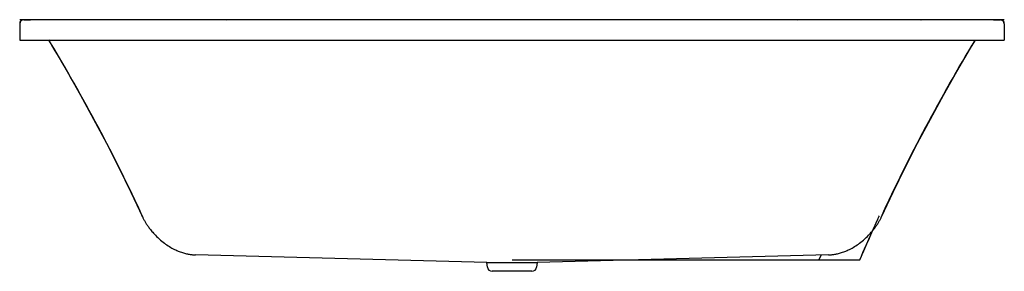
# Model space of a CAD drawing. Header units: inches. Extents: x 0 to 2792, y 0 to 2338.
# Tile 10 of 10: x 1092 to 2792, y 7 to 441. Entities that reach past the tile are written whole.
import ezdxf

# ---------------------------------------------------------------- set-up
doc = ezdxf.new("R2010")
doc.units = ezdxf.units.IN
doc.header["$LTSCALE"] = 1.21
doc.header["$MEASUREMENT"] = 0
doc.layers.add('00_COMPONENTS', color=7, linetype='CONTINUOUS')

msp = doc.modelspace()

# ---------------------------------------------------------------- linework, layer by layer
at = {"layer": '00_COMPONENTS', "color": 4, "linetype": 'Continuous'}
for p, q in [((2791.6654, 440.7141), (1091.6027, 440.7141)), ((1941.6341, 440.7141), (1941.6341, 440.2318)), ((2206.6438, 440.2298), (2206.6438, 440.7141)), ((2647.7296, 440.232), (2647.9344, 440.7141)), ((2791.6654, 440.7141), (2787.017, 440.3156)), ((2541.6562, 25.6988), (1941.6341, 25.6988))]:
    msp.add_line(p, q, dxfattribs=at)
at = {"layer": '00_COMPONENTS', "color": 7, "linetype": 'Continuous'}
for p, q in [((1091.6027, 433.721), (1091.6027, 405.7128)), ((1098.6019, 440.7269), (1098.5997, 440.7213)), ((1098.602, 440.7269), (1098.5997, 440.7213)), ((1098.5997, 440.7213), (1100.2312, 440.7197)), ((1100.3449, 440.7266), (1098.602, 440.7269)), ((1102.4771, 440.725), (1100.3449, 440.7266)), ((1102.4069, 440.7194), (1110.1357, 440.7149)), ((1142.0097, 440.6309), (1102.4069, 440.7194)), ((1110.1357, 440.7149), (1102.4771, 440.725)), ((2647.8425, 440.5009), (1235.4256, 440.5009)), ((2781.6649, 440.7258), (2773.1324, 440.7149)), ((2773.1324, 440.7149), (2781.6649, 440.7195)), ((2783.0338, 440.7267), (2781.6649, 440.7258)), ((2781.6649, 440.7195), (2783.0338, 440.7197)), ((2784.6661, 440.7269), (2783.0338, 440.7267)), ((2783.0338, 440.7197), (2784.6684, 440.7213)), ((2783.5029, 440.7198), (2783.8667, 440.72)), ((2783.8667, 440.72), (2784.2986, 440.7203)), ((2784.2986, 440.7203), (2784.6573, 440.7211)), ((2784.6573, 440.7211), (2784.6684, 440.7213)), ((2784.6684, 440.7213), (2784.6661, 440.7269)), ((2784.6684, 440.7213), (2784.6662, 440.7269)), ((2791.6654, 433.7289), (2791.6348, 434.3809)), ((2791.6654, 433.721), (2791.6654, 405.7128)), ((1091.6027, 405.7128), (2791.6654, 405.7128)), ((1898.1183, 21.7893), (1394.9015, 34.9665)), ((2488.3666, 34.9665), (1985.1498, 21.7893)), ((1898.1183, 21.7893), (1985.1498, 21.7893)), ((1899.2047, 13.641), (1898.1183, 21.7893)), ((1985.1498, 21.7893), (1984.0634, 13.641)), ((1976.1333, 6.6981), (1907.1349, 6.6981))]:
    msp.add_line(p, q, dxfattribs=at)
at = {"layer": '00_COMPONENTS', "color": 40, "linetype": 'Continuous'}
for p, q in [((2647.6795, 440.114), (2647.7296, 440.232)), ((2471.6536, 25.6988), (2475.4477, 34.6313)), ((2206.6438, 27.5902), (2206.6438, 25.6988))]:
    msp.add_line(p, q, dxfattribs=at)
at = {"layer": '00_COMPONENTS', "color": 7, "linetype": 'Continuous'}
for points in [[(1091.7155, 434.9781), (1091.6303, 434.3472), (1091.6027, 433.7267)], [(1097.3984, 440.6225), (1096.7577, 440.4793), (1096.1333, 440.2768), (1095.5305, 440.0166), (1094.9546, 439.701), (1094.4109, 439.3329), (1093.9043, 438.9157), (1093.4393, 438.4531), (1093.0194, 437.9488), (1092.648, 437.4065), (1092.3285, 436.8306), (1092.065, 436.2283), (1091.8602, 435.6079), (1091.7155, 434.9781)], [(1098.6021, 440.7269), (1098.0496, 440.705), (1097.3984, 440.6225)], [(1098.5997, 440.7213), (1098.6102, 440.7211), (1098.6409, 440.7209), (1102.4069, 440.7194)], [(1235.5451, 440.2319), (1186.76, 440.4227), (1142.0097, 440.6309)], [(1235.4256, 440.5009), (1186.7059, 440.5442), (1151.4217, 440.5871)], [(1941.6341, 440.2318), (1684.3055, 440.2349), (1448.8389, 440.0793), (1235.5451, 440.2319)], [(2647.7229, 440.2319), (2434.4159, 440.0793), (2198.9493, 440.2349), (1941.6341, 440.2318)], [(2780.9844, 440.7195), (2741.2451, 440.6308), (2696.4948, 440.4226), (2647.7228, 440.2319)], [(2731.8431, 440.5871), (2696.5755, 440.5442), (2647.8425, 440.5009)], [(2786.4959, 440.4833), (2785.8586, 440.6244), (2785.2109, 440.7056), (2784.6661, 440.7269)], [(2791.6348, 434.3809), (2791.5435, 435.0272), (2791.3925, 435.6623), (2791.1829, 436.2804), (2790.9168, 436.8764), (2790.5962, 437.445), (2790.2241, 437.9813), (2789.8036, 438.4806), (2789.3385, 438.9385), (2788.8328, 439.3511), (2788.2908, 439.7149), (2787.7173, 440.0265), (2787.1172, 440.2834), (2786.4959, 440.4833)], [(1141.4301, 405.7128), (1149.9008, 391.7819), (1173.5909, 351.4576), (1196.7314, 310.6674), (1219.3163, 269.4204), (1241.34, 227.7258), (1262.7962, 185.592), (1283.6782, 143.0275), (1303.5699, 100.9195)], [(2579.6982, 100.9195), (2599.5899, 143.0274), (2620.4719, 185.5919), (2641.928, 227.7256), (2663.9517, 269.4202), (2686.5366, 310.6671), (2709.6771, 351.4573), (2733.3671, 391.7815), (2741.838, 405.7128)], [(1303.5699, 100.9194), (1303.9881, 100.0292), (1304.4984, 98.973), (1305.0378, 97.8899), (1305.6061, 96.7827), (1306.2027, 95.6546), (1306.8252, 94.512), (1307.4703, 93.3619), (1308.1347, 92.2106), (1308.8157, 91.0631), (1309.5156, 89.9153), (1310.24, 88.7588), (1310.9946, 87.5856), (1311.7844, 86.3896), (1312.6125, 85.1687), (1313.4816, 83.921), (1314.3959, 82.6434), (1315.3608, 81.3315), (1316.3827, 79.9802), (1317.4687, 78.5844), (1318.6281, 77.1371), (1319.8721, 75.6307), (1321.2124, 74.0581), (1322.6642, 72.4101), (1324.256, 70.6657), (1326.0227, 68.8015), (1327.9857, 66.8136), (1330.1145, 64.751), (1332.358, 62.6762), (1334.6522, 60.6535), (1336.9289, 58.7401), (1339.1691, 56.9443), (1341.3802, 55.253), (1343.5736, 53.652), (1345.7617, 52.1283), (1347.9566, 50.6715), (1350.1555, 49.2821), (1352.3505, 47.9635), (1354.5332, 46.7185), (1356.695, 45.5497), (1358.827, 44.4585), (1360.923, 43.4448), (1362.9803, 42.5062), (1364.9961, 41.6403), (1366.9673, 40.8447), (1368.8909, 40.1171), (1370.767, 39.4534), (1372.5971, 38.8496), (1374.3835, 38.3016), (1376.1282, 37.8058), (1377.8331, 37.3589), (1379.4966, 36.9587), (1381.1165, 36.6032), (1382.691, 36.2899), (1384.2198, 36.0165), (1385.7039, 35.7801), (1387.1465, 35.578), (1388.5507, 35.4075), (1389.9202, 35.2664), (1391.2587, 35.1528), (1392.5639, 35.0653), (1393.827, 35.0026), (1394.9016, 34.9665)], [(2488.3665, 34.9665), (2489.4411, 35.0026), (2490.7043, 35.0653), (2492.0094, 35.1528), (2493.3479, 35.2664), (2494.7174, 35.4075), (2496.1217, 35.578), (2497.5642, 35.7801), (2499.0483, 36.0165), (2500.5771, 36.2899), (2502.1517, 36.6032), (2503.7715, 36.9587), (2505.435, 37.3589), (2507.14, 37.8058), (2508.8847, 38.3016), (2510.671, 38.8496), (2512.5012, 39.4534), (2514.3772, 40.1171), (2516.3008, 40.8447), (2518.272, 41.6403), (2520.2879, 42.5062), (2522.3451, 43.4448), (2524.4411, 44.4585), (2526.5731, 45.5497), (2528.7349, 46.7185), (2530.9176, 47.9635), (2533.1126, 49.2821), (2535.3115, 50.6715), (2537.5064, 52.1283), (2539.6945, 53.652), (2541.8879, 55.253), (2544.099, 56.9443), (2546.3392, 58.7401), (2548.616, 60.6535), (2550.9101, 62.6762), (2553.1536, 64.751), (2555.2824, 66.8136), (2557.2454, 68.8015), (2559.0121, 70.6657), (2560.6039, 72.4101), (2562.0558, 74.0581), (2563.396, 75.6307), (2564.64, 77.1371), (2565.7995, 78.5844), (2566.8854, 79.9802), (2567.9073, 81.3315), (2568.8722, 82.6434), (2569.7865, 83.921), (2570.6557, 85.1687), (2571.4837, 86.3896), (2572.2736, 87.5856), (2573.0281, 88.7588), (2573.7525, 89.9153), (2574.4524, 91.0631), (2575.1334, 92.2106), (2575.7978, 93.3619), (2576.4429, 94.512), (2577.0654, 95.6546), (2577.6621, 96.7827), (2578.2304, 97.8899), (2578.7697, 98.973), (2579.2801, 100.0292), (2579.6982, 100.9194)]]:
    msp.add_lwpolyline(points, dxfattribs=at)
for centre, radius, start, end in [((1098.603, 433.721), 7.0003, 90.0270623, 180), ((2784.6651, 433.721), 7.0003, 0, 89.9729377), ((2784.6651, 433.0881), 7.0003, 5.5822996, 83.7341254), ((1907.1349, 14.6984), 8.0003, 187.5946434, 270), ((1976.1333, 14.6984), 8.0003, 270, 352.4053566)]:
    msp.add_arc(centre, radius, start, end, dxfattribs=at)
at = {"layer": '00_COMPONENTS', "color": 4, "linetype": 'Continuous'}
msp.add_arc((5300.9075, -1152.0939), 3000.1106, 155.8346461, 156.8846786, dxfattribs=at)
at = {"layer": '00_COMPONENTS', "color": 7, "linetype": 'Continuous'}
for points in [[(1303.9291, 100.9107), (1279.8719, 153.2224), (1228.6985, 256.4769), (1171.6091, 356.5819), (1141.6386, 405.757)], [(2579.339, 100.9107), (2603.3963, 153.2224), (2654.5696, 256.4769), (2711.659, 356.5819), (2741.6295, 405.757)]]:
    msp.add_open_spline(points, degree=3, knots=[0, 0, 0, 0, 0.499956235, 1, 1, 1, 1], dxfattribs=at)
at = {"layer": '00_COMPONENTS', "color": 4, "linetype": 'Continuous'}
for points, knots in [([(2575.7048, 102.582), (2575.4341, 101.9908), (2574.8928, 100.8083), (2574.0809, 99.0346), (2573.269, 97.2609), (2572.5924, 95.7828), (2572.051, 94.6004), (2571.7128, 93.8613), (2571.4759, 93.344), (2571.3407, 93.0483), (2571.2067, 92.7521), (2571.0387, 92.3821), (2570.7702, 91.7899), (2570.4344, 91.0497), (2570.0316, 90.1614), (2569.6287, 89.2732), (2569.293, 88.533), (2569.0244, 87.9408), (2568.823, 87.4967), (2568.6216, 87.0525), (2568.4201, 86.6084), (2568.2187, 86.1643), (2568.0508, 85.7942), (2567.9166, 85.4981), (2567.8158, 85.276), (2567.7151, 85.0539), (2567.6144, 84.8319), (2567.5305, 84.6468), (2567.4633, 84.4988), (2567.413, 84.3877), (2567.3626, 84.2767), (2567.3123, 84.1657), (2567.2619, 84.0547), (2567.2199, 83.9621), (2567.1864, 83.8881), (2567.1654, 83.8418), (2567.1486, 83.8048), (2567.136, 83.7771), (2567.1234, 83.7493), (2567.1108, 83.7216), (2567.1003, 83.6984), (2567.093, 83.6822), (2567.0888, 83.673), (2567.0857, 83.666), (2567.083, 83.6603), (2567.0809, 83.6556), (2567.0796, 83.6527), (2567.0786, 83.6505), (2567.0779, 83.6489), (2567.0775, 83.648), (2567.0765, 83.6459), (2567.0746, 83.6417), (2567.0721, 83.636), (2567.0679, 83.6267), (2567.0627, 83.6151), (2567.0544, 83.5965), (2567.0441, 83.5733), (2567.0316, 83.5455), (2567.015, 83.5084), (2566.9943, 83.462), (2566.9694, 83.4064), (2566.9362, 83.3322), (2566.8948, 83.2395), (2566.845, 83.1282), (2566.7952, 83.0169), (2566.7288, 82.8685), (2566.6459, 82.683), (2566.5463, 82.4604), (2566.4468, 82.2378), (2566.3141, 81.941), (2566.1482, 81.5701), (2565.9491, 81.1249), (2565.75, 80.6797), (2565.5509, 80.2345), (2565.3518, 79.7894), (2565.1527, 79.3442), (2564.8872, 78.7506), (2564.5554, 78.0087), (2564.1572, 77.1183), (2563.759, 76.228), (2563.3609, 75.3376), (2562.9627, 74.4473), (2562.5645, 73.5569), (2562.1663, 72.6666), (2561.7681, 71.7763), (2561.3699, 70.8859), (2560.9717, 69.9956), (2560.6399, 69.2536), (2560.3745, 68.66), (2560.1754, 68.2149), (2559.9763, 67.7697), (2559.7772, 67.3245), (2559.5781, 66.8793), (2559.4122, 66.5084), (2559.2794, 66.2116), (2559.1799, 65.989), (2559.0803, 65.7664), (2558.9974, 65.5809), (2558.931, 65.4325), (2558.8813, 65.3212), (2558.8315, 65.2099), (2558.7817, 65.0987), (2558.7402, 65.0059), (2558.7071, 64.9317), (2558.6822, 64.8761), (2558.6614, 64.8297), (2558.6448, 64.7926), (2558.6324, 64.7648), (2558.6199, 64.737), (2558.6096, 64.7138), (2558.6013, 64.6952), (2558.5961, 64.6836), (2558.592, 64.6744), (2558.5888, 64.6674), (2558.5863, 64.6616), (2558.5844, 64.6575), (2558.5834, 64.6553), (2558.5825, 64.6532), (2558.5823, 64.6527), (2558.5817, 64.6514), (2558.5808, 64.6494), (2558.5795, 64.6465), (2558.578, 64.643), (2558.576, 64.6384), (2558.5734, 64.6326), (2558.5693, 64.6233), (2558.5642, 64.6117), (2558.558, 64.5977), (2558.5519, 64.5838), (2558.5437, 64.5652), (2558.5334, 64.5419), (2558.5211, 64.514), (2558.5047, 64.4769), (2558.4842, 64.4304), (2558.4596, 64.3746), (2558.4351, 64.3188), (2558.4105, 64.2631), (2558.3777, 64.1887), (2558.3367, 64.0957), (2558.2875, 63.9842), (2558.2383, 63.8726), (2558.1727, 63.7239), (2558.0907, 63.538), (2557.9924, 63.3149), (2557.894, 63.0918), (2557.7956, 62.8687), (2557.6972, 62.6456), (2557.5661, 62.3481), (2557.4021, 61.9762), (2557.2054, 61.53), (2557.0086, 61.0838), (2556.8119, 60.6376), (2556.5495, 60.0427), (2556.2216, 59.299), (2555.8281, 58.4066), (2555.4346, 57.5142), (2555.0411, 56.6218), (2554.7132, 55.8781), (2554.4836, 55.3576), (2554.3526, 55.06), (2554.2227, 54.762), (2554.0599, 54.3896), (2553.7997, 53.7937), (2553.4744, 53.0489), (2553.084, 52.1552), (2552.6936, 51.2614), (2552.3683, 50.5166), (2552.1081, 49.9207), (2551.9129, 49.4738), (2551.7177, 49.0269), (2551.5225, 48.5801), (2551.3273, 48.1332), (2551.1647, 47.7608), (2551.0345, 47.4628), (2550.9369, 47.2394), (2550.8394, 47.016), (2550.7418, 46.7925), (2550.6604, 46.6063), (2550.5954, 46.4573), (2550.5466, 46.3456), (2550.4978, 46.2339), (2550.449, 46.1222), (2550.4083, 46.0291), (2550.3758, 45.9546), (2550.3514, 45.8987), (2550.327, 45.8429), (2550.3067, 45.7963), (2550.2904, 45.7591), (2550.2782, 45.7311), (2550.266, 45.7032), (2550.2538, 45.6753), (2550.2436, 45.652), (2550.2365, 45.6357), (2550.2324, 45.6264), (2550.2294, 45.6194), (2550.2269, 45.6136), (2550.2248, 45.609), (2550.2235, 45.606), (2550.2225, 45.6037), (2550.2219, 45.6022), (2550.2215, 45.6013), (2550.2205, 45.5991), (2550.2186, 45.5947), (2550.216, 45.5887), (2550.2118, 45.5789), (2550.2066, 45.5668), (2550.1983, 45.5474), (2550.1878, 45.5231), (2550.1753, 45.4939), (2550.1585, 45.455), (2550.1376, 45.4065), (2550.1125, 45.3481), (2550.0791, 45.2704), (2550.0372, 45.1732), (2549.9871, 45.0566), (2549.9369, 44.94), (2549.8867, 44.8234), (2549.8365, 44.7068), (2549.7696, 44.5513), (2549.6859, 44.3569), (2549.5856, 44.1237), (2549.4517, 43.8127), (2549.2845, 43.424), (2549.0837, 42.9576), (2548.883, 42.4911), (2548.6822, 42.0247), (2548.4815, 41.5582), (2548.2807, 41.0918), (2548.0131, 40.4698), (2547.6785, 39.6924), (2547.277, 38.7595), (2546.8755, 37.8266), (2546.3402, 36.5827), (2545.6711, 35.0278), (2544.8681, 33.162), (2544.0651, 31.2962), (2543.2621, 29.4304), (2542.4592, 27.5646), (2541.9238, 26.3207), (2541.6562, 25.6988)], [0, 0, 0, 0, 0.03125, 0.0625, 0.09375, 0.125, 0.140625, 0.15625, 0.1640625, 0.16796875, 0.171875, 0.1796875, 0.1875, 0.203125, 0.21875, 0.234375, 0.25, 0.2578125, 0.265625, 0.2734375, 0.28125, 0.2890625, 0.296875, 0.30078125, 0.3046875, 0.30859375, 0.3125, 0.31640625, 0.318359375, 0.3203125, 0.322265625, 0.32421875, 0.326171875, 0.328125, 0.329101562, 0.330078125, 0.330566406, 0.331054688, 0.331542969, 0.33203125, 0.332519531, 0.332763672, 0.332885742, 0.333007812, 0.333129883, 0.333190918, 0.333251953, 0.333282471, 0.333312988, 0.333328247, 0.333343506, 0.333374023, 0.333435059, 0.333496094, 0.333618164, 0.333740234, 0.333984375, 0.334228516, 0.334472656, 0.334960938, 0.335449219, 0.3359375, 0.336914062, 0.337890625, 0.338867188, 0.33984375, 0.341796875, 0.34375, 0.345703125, 0.34765625, 0.3515625, 0.35546875, 0.359375, 0.36328125, 0.3671875, 0.37109375, 0.375, 0.3828125, 0.390625, 0.3984375, 0.40625, 0.4140625, 0.421875, 0.4296875, 0.4375, 0.4453125, 0.453125, 0.4609375, 0.46484375, 0.46875, 0.47265625, 0.4765625, 0.48046875, 0.484375, 0.486328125, 0.48828125, 0.490234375, 0.4921875, 0.493164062, 0.494140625, 0.495117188, 0.49609375, 0.497070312, 0.497558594, 0.498046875, 0.498535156, 0.498779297, 0.499023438, 0.499267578, 0.499511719, 0.499633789, 0.499755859, 0.499816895, 0.49987793, 0.499938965, 0.499969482, 0.499984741, 0.5, 0.500015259, 0.500030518, 0.500061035, 0.50012207, 0.500183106, 0.500244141, 0.500366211, 0.500488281, 0.500732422, 0.500976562, 0.501220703, 0.501464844, 0.501953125, 0.502441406, 0.502929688, 0.50390625, 0.504882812, 0.505859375, 0.506835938, 0.5078125, 0.509765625, 0.51171875, 0.513671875, 0.515625, 0.51953125, 0.5234375, 0.52734375, 0.53125, 0.53515625, 0.5390625, 0.546875, 0.5546875, 0.5625, 0.5703125, 0.578125, 0.59375, 0.609375, 0.625, 0.640625, 0.65625, 0.6640625, 0.66796875, 0.671875, 0.6796875, 0.6875, 0.703125, 0.71875, 0.734375, 0.75, 0.7578125, 0.765625, 0.7734375, 0.78125, 0.7890625, 0.796875, 0.80078125, 0.8046875, 0.80859375, 0.8125, 0.81640625, 0.818359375, 0.8203125, 0.822265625, 0.82421875, 0.826171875, 0.827148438, 0.828125, 0.829101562, 0.830078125, 0.830566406, 0.831054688, 0.831542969, 0.83203125, 0.832519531, 0.832763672, 0.832885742, 0.833007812, 0.833129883, 0.833190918, 0.833251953, 0.833282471, 0.833312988, 0.833328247, 0.833343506, 0.833374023, 0.833435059, 0.833496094, 0.833618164, 0.833740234, 0.833984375, 0.834228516, 0.834472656, 0.834960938, 0.835449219, 0.8359375, 0.836914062, 0.837890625, 0.838867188, 0.83984375, 0.840820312, 0.841796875, 0.84375, 0.845703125, 0.84765625, 0.8515625, 0.85546875, 0.859375, 0.86328125, 0.8671875, 0.87109375, 0.875, 0.8828125, 0.890625, 0.8984375, 0.90625, 0.921875, 0.9375, 0.953125, 0.96875, 0.984375, 1, 1, 1, 1]), ([(2563.6714, 76.0274), (2563.2274, 75.0327), (2562.5615, 73.5407), (2561.6736, 71.5514), (2561.0077, 70.0594), (2560.4528, 68.816), (2560.0088, 67.8214), (2559.6759, 67.0753), (2559.3982, 66.4538), (2559.1783, 65.9555), (2558.958, 65.4575), (2558.6827, 64.8348), (2558.2423, 63.8386), (2557.6917, 62.5933), (2557.031, 61.099), (2556.3704, 59.6047), (2555.8196, 58.3595), (2555.4345, 57.4877), (2555.2139, 56.9898), (2555.05, 56.6156), (2554.8861, 56.2415), (2554.6677, 55.7426), (2554.2853, 54.8696), (2553.7391, 53.6224), (2553.0837, 52.1258), (2552.4282, 50.6292), (2551.882, 49.382), (2551.4997, 48.509), (2551.2812, 48.0102), (2551.1173, 47.636), (2550.9534, 47.2619), (2550.7371, 46.762), (2550.3576, 45.8878), (2549.9242, 44.8885), (2549.4908, 43.8893), (2549.1657, 43.1398), (2548.8406, 42.3904), (2548.5155, 41.641), (2548.2445, 41.0164), (2548.0278, 40.5168), (2547.8653, 40.1421), (2547.7027, 39.7674), (2547.5402, 39.3926), (2547.4047, 39.0804), (2547.2963, 38.8306), (2547.2151, 38.6432), (2547.1338, 38.4558), (2547.0525, 38.2685), (2546.9848, 38.1124), (2546.9306, 37.9875), (2546.8967, 37.9094), (2546.873, 37.8547), (2546.8595, 37.8235), (2546.8493, 37.8001), (2546.8408, 37.7806), (2546.8341, 37.765), (2546.829, 37.7532), (2546.8248, 37.7437), (2546.8205, 37.7335), (2546.8163, 37.7238), (2546.811, 37.7115), (2546.7984, 37.6821), (2546.7795, 37.638), (2546.7543, 37.5792), (2546.729, 37.5204), (2546.6954, 37.442), (2546.6533, 37.3439), (2546.6028, 37.2263), (2546.5524, 37.1087), (2546.4851, 36.9519), (2546.4009, 36.7558), (2546.3, 36.5206), (2546.199, 36.2853), (2545.9971, 35.8148), (2545.6943, 35.109), (2545.2905, 34.168), (2544.8867, 33.227), (2544.4828, 32.2859), (2544.079, 31.3449), (2543.6752, 30.4039), (2543.1368, 29.1492), (2542.4638, 27.5808), (2541.9254, 26.3261), (2541.6562, 25.6988)], [0, 0, 0, 0, 0.0625, 0.09375, 0.125, 0.15625, 0.171875, 0.1875, 0.203125, 0.2109375, 0.21875, 0.234375, 0.25, 0.28125, 0.3125, 0.34375, 0.375, 0.390625, 0.3984375, 0.40625, 0.4140625, 0.421875, 0.4375, 0.46875, 0.5, 0.53125, 0.5625, 0.578125, 0.5859375, 0.59375, 0.6015625, 0.609375, 0.625, 0.65625, 0.671875, 0.6875, 0.703125, 0.71875, 0.734375, 0.7421875, 0.75, 0.7578125, 0.765625, 0.7734375, 0.77734375, 0.78125, 0.78515625, 0.7890625, 0.79296875, 0.794921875, 0.796875, 0.797851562, 0.798339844, 0.798828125, 0.799316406, 0.799560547, 0.799804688, 0.800048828, 0.800170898, 0.800292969, 0.800537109, 0.80078125, 0.801757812, 0.802734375, 0.803710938, 0.8046875, 0.806640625, 0.80859375, 0.810546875, 0.8125, 0.81640625, 0.8203125, 0.82421875, 0.828125, 0.84375, 0.859375, 0.875, 0.890625, 0.90625, 0.921875, 0.9375, 0.96875, 1, 1, 1, 1])]:
    msp.add_open_spline(points, degree=3, knots=knots, dxfattribs=at)

doc.saveas('drawing.dxf')
